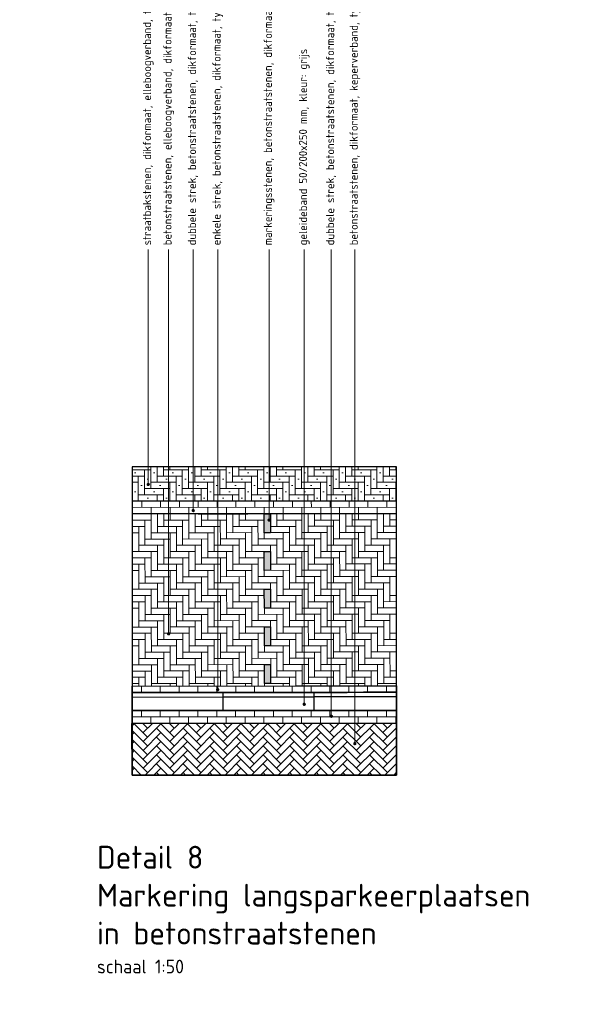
# Model space of a CAD drawing. Header units: metres. Extents: x -890 to 5635, y -951 to 6976.
# Tile 17 of 58: x 56.68 to 62.95, y -7.27 to 3.54. Entities that reach past the tile are written whole.
import ezdxf
from ezdxf import colors
from ezdxf.entities.mleader import LeaderData, LeaderLine
from ezdxf.math import Vec2, Vec3

# ---------------------------------------------------------------- set-up
doc = ezdxf.new("R2010")
doc.units = ezdxf.units.M
for name, pattern in [('ACAD_ISO04W100', [30, 24, -3, 0, -3]), ('ACAD_ISO08W100', [36, 24, -3, 6, -3]), ('VH-GELEIDEBAND_50X200', [8, 4, -2, 0, -2])]:
    doc.linetypes.add(name, pattern=pattern)
for name, color, linetype, lineweight in [('N-WE-GR-GRAS-A', 11, 'Continuous', 13), ('N-WE-VH-KANTOPSLUITING_GELEIDEBAND_50 200_250-S', 20, 'Continuous', 25), ('N-WE-VH-KANTOPSLUITING_GELEIDEBAND_50X200-G', 3, 'VH-GELEIDEBAND_50X200', 35), ('N-WE-VH-KANTOPSLUITING_VOORKANTBAND_GB_50x200-G', 3, 'Continuous', 25), ('N-WE-VH-KANTVERHARDING_BSS_KO_DUBBELE_STREKLAAG-G', 10, 'ACAD_ISO08W100', 13), ('N-WE-VH-KANTVERHARDING_BSS_LANGS_BAND_DUBBELE_STREKLAAG-G', 10, 'ACAD_ISO08W100', 18), ('N-WE-VH-KANTVERHARDING_SBS_A_ENKELE_STREKLAAG-G', 10, 'ACAD_ISO04W100', 13), ('N-WE-VH-VERHARDING_BETONSTRAATSTEEN-A', 11, 'Continuous', 13), ('N-WE-VH-VERHARDING_STRAATBAKSTEEN-A', 11, 'Continuous', 13), ('X-XX-AL-AANPIJLING-T18', 10, 'Continuous', 18), ('X-XX-AL-T50', 130, 'Continuous', 50)]:
    doc.layers.add(name, color=color, linetype=linetype, lineweight=lineweight)
doc.layers.add('TL00_HULPLAAG', color=211, linetype='Continuous', plot=False)
doc.layers.add('witte markering', color=253, linetype='Continuous')
doc.styles.add('NLCS-ISO-M20-T50', font='NLCS-ISO.ttf', dxfattribs={"height": 0.1})
doc.styles.add('NLCS-ISO-M50-T50', font='NLCS-ISO.ttf', dxfattribs={"height": 0.25})

# ---------------------------------------------------------------- blocks, each defined once
blk = doc.blocks.new('SVH-GELEIDEBAND_50 200X250_L1000_HD-MM')
for p, q in [((0, 200), (1000, 200)), ((0, 0), (0, 200)), ((0, 150), (1000, 150)), ((1000, 0), (1000, 200)), ((0, 0), (1000, 0))]:
    blk.add_line(p, q)
blk = doc.blocks.new('_Dot')
at = {"color": 0, "linetype": 'ByBlock', "lineweight": -2}
blk.add_line((-0.5, 0), (-1, 0), dxfattribs=at)
at = {"color": 0, "linetype": 'ByBlock', "const_width": 0.5}
blk.add_lwpolyline([(-0.25, 0, 1), (0.25, 0, 1)], format="xyb", close=True, dxfattribs=at)

msp = doc.modelspace()

# ---------------------------------------------------------------- hatches: boundary and pattern name
at = {"layer": 'N-WE-GR-GRAS-A'}
h = msp.add_hatch(dxfattribs=at)
h.set_pattern_fill('DF-KEPER', color=256, angle=0.05)
h.set_pattern_definition([(0.05, (57.92273, -1.88981), (0.0689398, 0.0690602), [0.276, -0.138]), (270.05, (57.922547, -1.68281), (0.0689398, 0.0690602), [0.276, -0.138])])
h.paths.add_polyline_path([(57.919, -3.78), (60.826, -3.777), (60.826, -1.887), (57.919, -1.89)])
h = msp.add_hatch(dxfattribs=at)
h.set_pattern_fill('DF-KEPER', color=256, angle=45)
h.set_pattern_definition([(45, (-2.26377, -2.92499), (0, 0.097580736), [0.276, -0.138]), (315, (-2.41014, -2.778616), (1e-17, 0.097580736), [0.276, -0.138])])
edge = h.paths.add_edge_path()
edge.add_line((57.919, -4.19), (60.826, -4.187))
edge.add_line((60.826, -4.187), (60.826, -4.758))
edge.add_line((60.826, -4.758), (57.919, -4.758))
edge.add_line((57.919, -4.758), (57.918, -4.19))
at = {"layer": 'N-WE-VH-VERHARDING_BETONSTRAATSTEEN-A'}
h = msp.add_hatch(dxfattribs=at)
h.set_pattern_fill('AVH-BSS_DIKFORMAAT_HALFST', color=256, angle=90.05, pattern_type=2)
h.set_pattern_definition([(90.05, (57.92233, -1.74981), (-0.1036806, 0.2069096), [0.069, -0.069]), (180.05, (57.922326, -1.74981), (6.02e-05, -0.069), [])])
h.paths.add_polyline_path([(57.923, -1.89), (60.826, -1.887), (60.826, -1.747), (57.919, -1.75), (57.919, -1.89)])
h = msp.add_hatch(dxfattribs=at)
h.set_pattern_fill('AVH-BSS_DIKFORMAAT_HALFST', color=256, angle=90.05, pattern_type=2)
h.set_pattern_definition([(90.05, (57.91884, -4.04981), (-0.1036806, 0.2069096), [0.069, -0.069]), (180.05, (57.91884, -4.04981), (6.02e-05, -0.069), [])])
edge = h.paths.add_edge_path()
edge.add_line((57.919, -4.19), (57.919, -4.05))
edge.add_line((57.919, -4.05), (60.826, -4.047))
edge.add_line((60.826, -4.047), (60.826, -4.187))
edge.add_line((60.826, -4.187), (57.918, -4.19))
at = {"layer": 'N-WE-VH-VERHARDING_STRAATBAKSTEEN-A'}
h = msp.add_hatch(dxfattribs=at)
h.set_pattern_fill('AVH-SBS_DIKFORMAAT_ELLEBOOG', color=256, pattern_type=2)
h.set_pattern_definition([(0, (57.91897, -1.749804), (0.069, 0.069), [0.276, -0.138]), (270, (57.91897, -1.542804), (0.069, 0.069), [0.276, -0.138]), (0, (58.09147, -1.715304), (0.069, 0.069), [0, -0.414]), (0, (57.95347, -1.646304), (0.069, 0.069), [0, -0.414])])
h.paths.add_polyline_path([(57.919, -1.75), (60.826, -1.747), (60.826, -1.372), (57.919, -1.372)])
h = msp.add_hatch(dxfattribs=at)
h.set_pattern_fill('DF-HALFSTEENS', color=256, angle=90.05)
h.set_pattern_definition([(90.05, (57.91897, -3.77981), (-0.1036806, 0.2069096), [0.069, -0.069]), (180.05, (57.91897, -3.77981), (6.02e-05, -0.069), [])])
h.paths.add_polyline_path([(57.919, -3.85), (57.919, -3.78), (60.826, -3.777), (60.826, -3.847)])
at = {"layer": 'witte markering'}
h = msp.add_hatch(color=256, dxfattribs=at)
h.dxf.hatch_style = 1
h.paths.add_polyline_path([(59.372, -1.891), (59.372, -2.098), (59.441, -2.097), (59.441, -1.89)])
h = msp.add_hatch(color=256, dxfattribs=at)
h.dxf.hatch_style = 1
h.paths.add_polyline_path([(59.372, -2.303), (59.372, -2.51), (59.441, -2.509), (59.441, -2.302)])
h = msp.add_hatch(color=256, dxfattribs=at)
h.dxf.hatch_style = 1
h.paths.add_polyline_path([(59.372, -2.716), (59.373, -2.923), (59.442, -2.923), (59.441, -2.716)])
h = msp.add_hatch(color=256, dxfattribs=at)
h.dxf.hatch_style = 1
h.paths.add_polyline_path([(59.373, -3.13), (59.373, -3.337), (59.442, -3.337), (59.442, -3.13)])
h = msp.add_hatch(color=256, dxfattribs=at)
h.dxf.hatch_style = 1
h.paths.add_polyline_path([(59.373, -3.545), (59.373, -3.752), (59.442, -3.751), (59.442, -3.544)])

# ---------------------------------------------------------------- linework, layer by layer
msp.add_circle((74.407, 12.727), 964.044)
at = {"layer": 'N-WE-VH-KANTOPSLUITING_GELEIDEBAND_50 200_250-S', "flags": 128}
for points in [[(60.826, -4.047), (59.919, -4.048), (59.919, -3.848), (60.826, -3.848)], [(60.826, -3.898), (59.919, -3.899)]]:
    msp.add_lwpolyline(points, dxfattribs=at)
at = {"layer": 'N-WE-VH-KANTOPSLUITING_GELEIDEBAND_50X200-G', "flags": 128}
msp.add_lwpolyline([(60.826, -3.847, -0.001476), (57.919, -3.85)], format="xyb", dxfattribs=at)
at = {"layer": 'N-WE-VH-KANTOPSLUITING_VOORKANTBAND_GB_50x200-G', "flags": 128}
msp.add_lwpolyline([(60.826, -4.047, -0.001476), (57.919, -4.05)], format="xyb", dxfattribs=at)
at = {"layer": 'N-WE-VH-KANTVERHARDING_BSS_KO_DUBBELE_STREKLAAG-G', "linetype": 'ACAD_ISO08W100', "ltscale": 0.1, "flags": 128}
for points in [[(60.826, -1.747, -0.001483), (57.919, -1.75)], [(57.919, -1.89, 0.001482), (60.826, -1.887, 0.001482)]]:
    msp.add_lwpolyline(points, format="xyb", dxfattribs=at)
at = {"layer": 'N-WE-VH-KANTVERHARDING_BSS_LANGS_BAND_DUBBELE_STREKLAAG-G', "ltscale": 0.1, "flags": 128}
msp.add_lwpolyline([(57.919, -4.19, 0.001475), (60.826, -4.187, 0.001475)], format="xyb", dxfattribs=at)
at = {"layer": 'N-WE-VH-KANTVERHARDING_SBS_A_ENKELE_STREKLAAG-G', "ltscale": 0.1, "flags": 128}
msp.add_lwpolyline([(60.826, -3.777, -0.001477), (57.919, -3.78)], format="xyb", dxfattribs=at)
at = {"layer": 'TL00_HULPLAAG'}
msp.add_lwpolyline([(57.919, -4.758), (60.826, -4.758), (60.826, -1.372), (57.919, -1.372)], close=True, dxfattribs=at)
at = {"layer": 'TL00_HULPLAAG', "flags": 128}
for points in [[(57.919, -1.75), (60.826, -1.747), (60.826, -1.372), (57.919, -1.372), (57.919, -1.75)], [(57.923, -1.89), (60.826, -1.887), (60.826, -1.747), (57.919, -1.75), (57.919, -1.89), (57.923, -1.89)], [(57.919, -3.78), (60.826, -3.777), (60.826, -1.887), (57.919, -1.89), (57.919, -3.78)], [(57.919, -3.85), (57.919, -3.78), (60.826, -3.777), (60.826, -3.847), (57.919, -3.85)], [(57.919, -4.05), (57.919, -3.85), (60.826, -3.847), (60.826, -4.047), (57.919, -4.05)], [(57.919, -4.19), (57.919, -4.05), (60.826, -4.047), (60.826, -4.187), (57.918, -4.19)], [(57.919, -4.19), (60.826, -4.187), (60.826, -4.758), (57.919, -4.758), (57.918, -4.19)]]:
    msp.add_lwpolyline(points, dxfattribs=at)
at = {"layer": 'witte markering'}
for points in [[(59.372, -2.098), (59.372, -1.891), (59.441, -1.89), (59.441, -2.097)], [(59.372, -2.51), (59.372, -2.303), (59.441, -2.302), (59.441, -2.509)], [(59.373, -2.923), (59.372, -2.716), (59.441, -2.716), (59.442, -2.923)], [(59.373, -3.337), (59.373, -3.13), (59.442, -3.13), (59.442, -3.337)], [(59.373, -3.752), (59.373, -3.545), (59.442, -3.544), (59.442, -3.751)]]:
    msp.add_lwpolyline(points, close=True, dxfattribs=at)

# ---------------------------------------------------------------- block references
at = {"layer": 'N-WE-VH-KANTOPSLUITING_GELEIDEBAND_50 200_250-S', "xscale": 0.000999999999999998, "yscale": 0.000999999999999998, "zscale": 0.000999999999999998, "rotation": 0.02898633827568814}
for p in [(57.919, -4.05), (58.919, -4.049)]:
    msp.add_blockref('SVH-GELEIDEBAND_50 200X250_L1000_HD-MM', p, dxfattribs=at)

# ---------------------------------------------------------------- texts
at = {"layer": 'X-XX-AL-T50', "ltscale": 0.5, "insert": (57.533, -5.534), "char_height": 0.25, "width": 8.7521, "attachment_point": 1, "style": 'NLCS-ISO-M50-T50'}
msp.add_mtext('{\\C4;Detail 8\\PMarkering langsparkeerplaatsen \\Pin betonstraatstenen\\P\\H0.6x;\\C3;schaal 1:50}', dxfattribs=at)

# ---------------------------------------------------------------- leaders
at = {"layer": 'X-XX-AL-AANPIJLING-T18'}
ml = msp.add_multileader_mtext('Standard', dxfattribs=at)
ml.set_content('betonstraatstenen, elleboogverband, dikformaat, type: Keranova Ocra', color=2, style='NLCS-ISO-M20-T50')
ml.set_leader_properties(color=256, linetype='ByLayer', lineweight=-1)
ml.set_arrow_properties(name='DOT')
ml.build(insert=Vec2(0, 0))
ml.multileader.update_dxf_attribs({"text_left_attachment_type": 3, "text_right_attachment_type": 5, "dogleg_length": 0.036, "arrow_head_size": 0.036})
ctx = ml.context
ctx.base_point, ctx.char_height, ctx.arrow_head_size, ctx.landing_gap_size, ctx.plane_origin, ctx.plane_x_axis, ctx.plane_y_axis = Vec3(58.321, 1.014), 0.09, 0.036, 0.045, Vec3(58.321, -4.436), Vec3(0, 1), Vec3(-1, 0)
ctx.left_attachment, ctx.right_attachment = 3, 5
notes = []
notes.append((ctx, [(0, (1, 1, 0), (58.321, 0.978), (0, 1), 0.036, [(0, [(58.321, -3.206)], 0, [])])]))
ctx.mtext.insert, ctx.mtext.text_direction, ctx.mtext.rotation, ctx.mtext.flow_direction = Vec3(58.263, 1.059), Vec3(0, 1), 1.570796, 5
ml = msp.add_multileader_mtext('Standard', dxfattribs=at)
ml.set_content('dubbele strek, betonstraatstenen, dikformaat, type: Keranova Ocra', color=2, style='NLCS-ISO-M20-T50')
ml.set_leader_properties(color=256, linetype='ByLayer', lineweight=-1)
ml.set_arrow_properties(name='DOT')
ml.build(insert=Vec2(0, 0))
ml.multileader.update_dxf_attribs({"text_left_attachment_type": 3, "text_right_attachment_type": 5, "dogleg_length": 0.036, "arrow_head_size": 0.036})
ctx = ml.context
ctx.base_point, ctx.char_height, ctx.arrow_head_size, ctx.landing_gap_size, ctx.plane_origin, ctx.plane_x_axis, ctx.plane_y_axis = Vec3(58.591, 1.014), 0.09, 0.036, 0.045, Vec3(58.591, -4.136), Vec3(0, 1), Vec3(-1, 0)
ctx.left_attachment, ctx.right_attachment = 3, 5
notes.append((ctx, [(0, (1, 1, 0), (58.591, 0.978), (0, 1), 0.036, [(0, [(58.591, -1.853)], 0, [])])]))
ctx.mtext.insert, ctx.mtext.text_direction, ctx.mtext.rotation, ctx.mtext.flow_direction = Vec3(58.532, 1.059), Vec3(0, 1), 1.570796, 5
ml = msp.add_multileader_mtext('Standard', dxfattribs=at)
ml.set_content('dubbele strek, betonstraatstenen, dikformaat, type: Keranova Rossa ', color=2, style='NLCS-ISO-M20-T50')
ml.set_leader_properties(color=256, linetype='ByLayer', lineweight=-1)
ml.set_arrow_properties(name='DOT')
ml.build(insert=Vec2(0, 0))
ml.multileader.update_dxf_attribs({"text_left_attachment_type": 3, "text_right_attachment_type": 5, "dogleg_length": 0.036, "arrow_head_size": 0.036})
ctx = ml.context
ctx.base_point, ctx.char_height, ctx.arrow_head_size, ctx.landing_gap_size, ctx.plane_origin, ctx.plane_x_axis, ctx.plane_y_axis = Vec3(60.108, 1.014), 0.09, 0.036, 0.045, Vec3(60.108, -0.079), Vec3(0, 1), Vec3(-1, 0)
ctx.left_attachment, ctx.right_attachment = 3, 5
notes.append((ctx, [(0, (1, 1, 0), (60.108, 0.978), (0, 1), 0.036, [(0, [(60.108, -4.111)], 0, [])])]))
ctx.mtext.insert, ctx.mtext.text_direction, ctx.mtext.rotation, ctx.mtext.flow_direction = Vec3(60.05, 1.059), Vec3(0, 1), 1.570796, 5
ml = msp.add_multileader_mtext('Standard', dxfattribs=at)
ml.set_content('betonstraatstenen, dikformaat, keperverband, type: Keranova Rossa ', color=2, style='NLCS-ISO-M20-T50')
ml.set_leader_properties(color=256, linetype='ByLayer', lineweight=-1)
ml.set_arrow_properties(name='DOT')
ml.build(insert=Vec2(0, 0))
ml.multileader.update_dxf_attribs({"text_left_attachment_type": 3, "text_right_attachment_type": 5, "dogleg_length": 0.036, "arrow_head_size": 0.036})
ctx = ml.context
ctx.base_point, ctx.char_height, ctx.arrow_head_size, ctx.landing_gap_size, ctx.plane_origin, ctx.plane_x_axis, ctx.plane_y_axis = Vec3(60.367, 1.014), 0.09, 0.036, 0.045, Vec3(60.367, -0.161), Vec3(0, 1), Vec3(-1, 0)
ctx.left_attachment, ctx.right_attachment = 3, 5
notes.append((ctx, [(0, (1, 1, 0), (60.367, 0.978), (0, 1), 0.036, [(0, [(60.367, -4.412)], 0, [])])]))
ctx.mtext.insert, ctx.mtext.text_direction, ctx.mtext.rotation, ctx.mtext.flow_direction = Vec3(60.309, 1.059), Vec3(0, 1), 1.570796, 5
ml = msp.add_multileader_mtext('Standard', dxfattribs=at)
ml.set_content('enkele strek, betonstraatstenen, dikformaat, type: Keranova Ocra', color=2, style='NLCS-ISO-M20-T50')
ml.set_leader_properties(color=256, linetype='ByLayer', lineweight=-1)
ml.set_arrow_properties(name='DOT')
ml.build(insert=Vec2(0, 0))
ml.multileader.update_dxf_attribs({"text_left_attachment_type": 3, "text_right_attachment_type": 5, "dogleg_length": 0.036, "arrow_head_size": 0.036})
ctx = ml.context
ctx.base_point, ctx.char_height, ctx.arrow_head_size, ctx.landing_gap_size, ctx.plane_origin, ctx.plane_x_axis, ctx.plane_y_axis = Vec3(58.86, 1.014), 0.09, 0.036, 0.045, Vec3(58.86, -4.136), Vec3(0, 1), Vec3(-1, 0)
ctx.left_attachment, ctx.right_attachment = 3, 5
notes.append((ctx, [(0, (1, 1, 0), (58.86, 0.978), (0, 1), 0.036, [(0, [(58.86, -3.819)], 0, [])])]))
ctx.mtext.insert, ctx.mtext.text_direction, ctx.mtext.rotation, ctx.mtext.flow_direction = Vec3(58.802, 1.059), Vec3(0, 1), 1.570796, 5
ml = msp.add_multileader_mtext('Standard', dxfattribs=at)
ml.set_content('straatbakstenen, dikformaat, elleboogverband, type: Aurora', color=2, style='NLCS-ISO-M20-T50')
ml.set_leader_properties(color=256, linetype='ByLayer', lineweight=-1)
ml.set_arrow_properties(name='DOT')
ml.build(insert=Vec2(0, 0))
ml.multileader.update_dxf_attribs({"text_left_attachment_type": 3, "text_right_attachment_type": 5, "dogleg_length": 0.036, "arrow_head_size": 0.036})
ctx = ml.context
ctx.base_point, ctx.char_height, ctx.arrow_head_size, ctx.landing_gap_size, ctx.plane_origin, ctx.plane_x_axis, ctx.plane_y_axis = Vec3(58.097, 1.014), 0.09, 0.036, 0.045, Vec3(58.097, 0.194), Vec3(0, 1), Vec3(-1, 0)
ctx.left_attachment, ctx.right_attachment = 3, 5
notes.append((ctx, [(0, (1, 1, 0), (58.097, 0.978), (0, 1), 0.036, [(0, [(58.097, -1.566)], 0, [])])]))
ctx.mtext.insert, ctx.mtext.text_direction, ctx.mtext.rotation, ctx.mtext.flow_direction = Vec3(58.038, 1.059), Vec3(0, 1), 1.570796, 5
ml = msp.add_multileader_mtext('Standard', dxfattribs=at)
ml.set_content('markeringsstenen, betonstraatstenen, dikformaat, type: wit', color=2, style='NLCS-ISO-M20-T50')
ml.set_leader_properties(color=256, linetype='ByLayer', lineweight=-1)
ml.set_arrow_properties(name='DOT')
ml.build(insert=Vec2(0, 0))
ml.multileader.update_dxf_attribs({"text_left_attachment_type": 3, "text_right_attachment_type": 5, "dogleg_length": 0.036, "arrow_head_size": 0.036})
ctx = ml.context
ctx.base_point, ctx.char_height, ctx.arrow_head_size, ctx.landing_gap_size, ctx.plane_origin, ctx.plane_x_axis, ctx.plane_y_axis = Vec3(59.425, 1.014), 0.09, 0.036, 0.045, Vec3(59.425, -4.136), Vec3(0, 1), Vec3(-1, 0)
ctx.left_attachment, ctx.right_attachment = 3, 5
notes.append((ctx, [(0, (1, 1, 0), (59.425, 0.978), (0, 1), 0.036, [(0, [(59.425, -1.957)], 0, [])])]))
ctx.mtext.insert, ctx.mtext.text_direction, ctx.mtext.rotation, ctx.mtext.flow_direction = Vec3(59.366, 1.059), Vec3(0, 1), 1.570796, 5
ml = msp.add_multileader_mtext('Standard', dxfattribs=at)
ml.set_content('geleideband 50/200x250 mm, kleur: grijs', color=2, style='NLCS-ISO-M20-T50')
ml.set_leader_properties(color=256, linetype='ByLayer', lineweight=-1)
ml.set_arrow_properties(name='DOT')
ml.build(insert=Vec2(0, 0))
ml.multileader.update_dxf_attribs({"text_left_attachment_type": 3, "text_right_attachment_type": 5, "dogleg_length": 0.036, "arrow_head_size": 0.036})
ctx = ml.context
ctx.base_point, ctx.char_height, ctx.arrow_head_size, ctx.landing_gap_size, ctx.plane_origin, ctx.plane_x_axis, ctx.plane_y_axis = Vec3(59.81, 1.014), 0.09, 0.036, 0.045, Vec3(59.81, 0.682), Vec3(0, 1), Vec3(-1, 0)
ctx.left_attachment, ctx.right_attachment = 3, 5
notes.append((ctx, [(0, (1, 1, 0), (59.81, 0.978), (0, 1), 0.036, [(0, [(59.811, -3.98)], 0, [])])]))
ctx.mtext.insert, ctx.mtext.text_direction, ctx.mtext.rotation, ctx.mtext.flow_direction = Vec3(59.752, 1.059), Vec3(0, 1), 1.570796, 5
for ctx, leaders in notes:
    for number, flags, end, landing, length, lines in leaders:
        leader = LeaderData()
        leader.index, (leader.has_last_leader_line, leader.has_dogleg_vector, leader.attachment_direction) = number, flags
        leader.last_leader_point, leader.dogleg_vector, leader.dogleg_length = Vec3(end), Vec3(landing), length
        for number, points, colour, breaks in lines:
            line = LeaderLine()
            line.index, line.vertices, line.color, line.breaks = number, Vec3.list(points), colors.encode_raw_color(colour), breaks
            leader.lines.append(line)
        ctx.leaders.append(leader)

doc.saveas('drawing.dxf')
